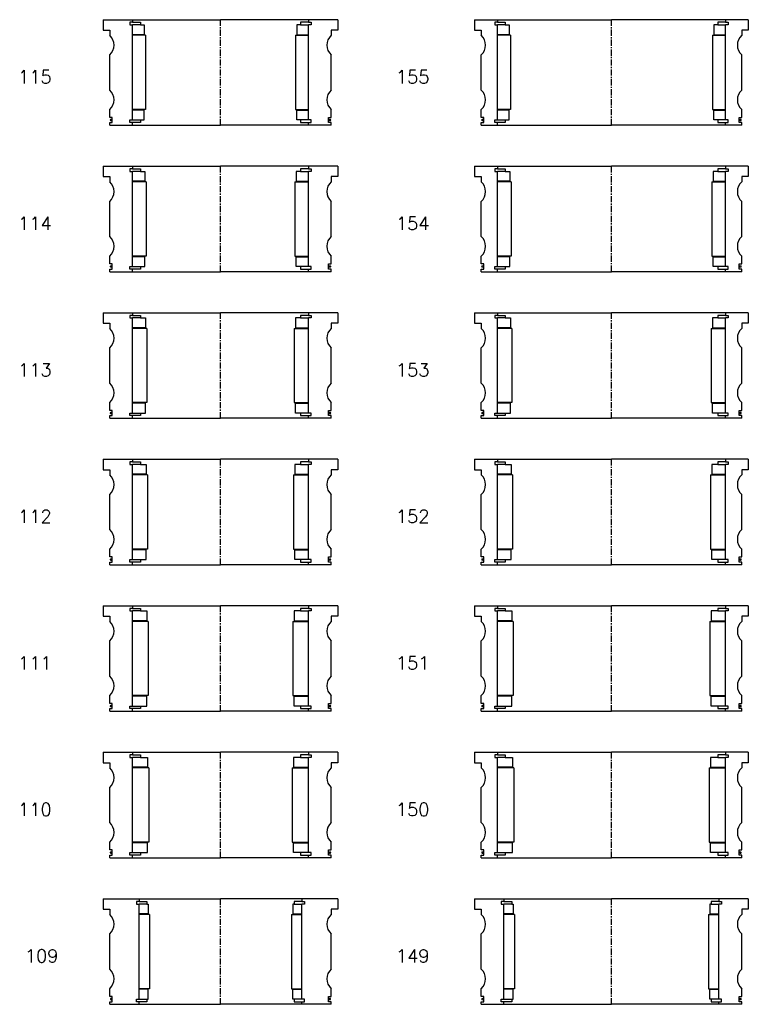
# Model space of a CAD drawing. Extents: x -2018 to 705, y -3434 to 10376.
# Tile 46 of 50: x 146 to 705, y 6920 to 7676. Entities that reach past the tile are written whole.
import ezdxf

# ---------------------------------------------------------------- set-up
doc = ezdxf.new("R2010")
doc.units = 0
doc.header["$LTSCALE"] = 0.15
doc.linetypes.add('CENTER', pattern=[50.8, 31.75, -6.35, 6.35, -6.35])
doc.layers.get('0').update_dxf_attribs({"linetype": 'CONTINUOUS'})
doc.layers.add('CENTER', color=9, linetype='CENTER')
doc.styles.add('ROMANS', font='romans')

# ---------------------------------------------------------------- blocks, each defined once
blk = doc.blocks.new('6S155210T')
for p, q in [((-105, 40.5), (-87.5, 40.5)), ((-105, 40.5), (-105, 32.5)), ((-87.5, 38.5), (-89.5, 38.5)), ((-89.5, 38.5), (-89.5, 36.5)), ((-87.5, 40.5), (0, 40.5)), ((-87.5, 40.5), (-87.5, 38.5)), ((-87.5, 38.5), (-81.5, 38.5)), ((-81.5, 38.5), (-81.5, 36.5)), ((87.5, 40.5), (0, 40.5)), ((87.5, 38.5), (81.5, 38.5)), ((81.5, 38.5), (81.5, 36.5)), ((87.5, 40.5), (87.5, 38.5)), ((105, 40.5), (87.5, 40.5)), ((87.5, 38.5), (89.5, 38.5)), ((89.5, 38.5), (89.5, 36.5)), ((105, 40.5), (105, 32.5)), ((-105, 32.5), (-100, 32.5)), ((-100, 32.5), (-100, 28.5)), ((-89.5, 36.5), (-87.5, 36.5)), ((-87.5, -36.5), (-87.5, 36.5)), ((-81.5, 36.5), (-87.5, 36.5)), ((-81.5, 36.5), (-78.5, 36.5)), ((-78.5, 36.5), (-78.5, 29)), ((81.5, 36.5), (78.5, 36.5)), ((78.5, 36.5), (78.5, 29)), ((81.5, 36.5), (87.5, 36.5)), ((89.5, 36.5), (87.5, 36.5)), ((87.5, -36.5), (87.5, 36.5)), ((100, 32.5), (100, 28.5)), ((105, 32.5), (100, 32.5)), ((-78.5, 29), (-87.5, 29)), ((-77.5, 28.5), (-87.5, 28.5)), ((-77.5, 28.5), (-77.5, -28.5)), ((77.5, 28.5), (77.5, -28.5)), ((77.5, 28.5), (87.5, 28.5)), ((78.5, 29), (87.5, 29)), ((-100, -13.5), (-100, 13.5)), ((100, -13.5), (100, 13.5)), ((-100, -34.5), (-100, -28.5)), ((-77.5, -28.5), (-87.5, -28.5)), ((-78.5, -29), (-87.5, -29)), ((-78.5, -36.5), (-78.5, -29)), ((77.5, -28.5), (87.5, -28.5)), ((78.5, -36.5), (78.5, -29)), ((78.5, -29), (87.5, -29)), ((100, -34.5), (100, -28.5)), ((-98, -34.5), (-100, -34.5)), ((-98, -38.5), (-98, -34.5)), ((-89.5, -38.5), (-89.5, -36.5)), ((-89.5, -36.5), (-87.5, -36.5)), ((-87.5, -36.5), (-81.5, -36.5)), ((-81.5, -36.5), (-81.5, -38.5)), ((-81.5, -36.5), (-78.5, -36.5)), ((81.5, -36.5), (78.5, -36.5)), ((87.5, -36.5), (81.5, -36.5)), ((81.5, -36.5), (81.5, -38.5)), ((89.5, -36.5), (87.5, -36.5)), ((89.5, -38.5), (89.5, -36.5)), ((98, -38.5), (98, -34.5)), ((98, -34.5), (100, -34.5)), ((-100, -40.5), (-100, -38.5)), ((-100, -38.5), (-98, -38.5)), ((-100, -40.5), (-87.5, -40.5)), ((-87.5, -38.5), (-89.5, -38.5)), ((-87.5, -40.5), (-87.5, -38.5)), ((-81.5, -38.5), (-87.5, -38.5)), ((-87.5, -40.5), (0, -40.5)), ((87.5, -40.5), (0, -40.5)), ((81.5, -38.5), (87.5, -38.5)), ((87.5, -40.5), (87.5, -38.5)), ((87.5, -38.5), (89.5, -38.5)), ((100, -40.5), (87.5, -40.5)), ((100, -38.5), (98, -38.5)), ((100, -40.5), (100, -38.5))]:
    blk.add_line(p, q)
at = {"const_width": 0.95}
for points in [[(-98.45, -36.52, -1), (-99.5, -36.52, -1)], [(98.45, -36.52, 1), (99.5, -36.52, 1)]]:
    blk.add_lwpolyline(points, format="xyb", close=True, dxfattribs=at)
for centre, start, end in [((-106.61, 21), 311.40962, 48.59038), ((106.61, 21), 131.40962, 228.59038), ((-106.61, -21), 311.40962, 48.59038), ((106.61, -21), 131.40962, 228.59038)]:
    blk.add_arc(centre, 10, start, end)
at = {"layer": 'CENTER'}
blk.add_line((0, -40.5), (0, 40.5), dxfattribs=at)
blk = doc.blocks.new('6S154210T')
for p, q in [((-105, 40.5), (-87.5, 40.5)), ((-105, 40.5), (-105, 32.5)), ((-87.5, 38.5), (-89.5, 38.5)), ((-89.5, 38.5), (-89.5, 36.5)), ((-87.5, 40.5), (0, 40.5)), ((-87.5, 40.5), (-87.5, 38.5)), ((-87.5, 38.5), (-81.5, 38.5)), ((-81.5, 38.5), (-81.5, 36.5)), ((87.5, 40.5), (0, 40.5)), ((87.5, 38.5), (81.5, 38.5)), ((81.5, 38.5), (81.5, 36.5)), ((87.5, 40.5), (87.5, 38.5)), ((105, 40.5), (87.5, 40.5)), ((87.5, 38.5), (89.5, 38.5)), ((89.5, 38.5), (89.5, 36.5)), ((105, 40.5), (105, 32.5)), ((-105, 32.5), (-100, 32.5)), ((-100, 32.5), (-100, 28.5)), ((-89.5, 36.5), (-87.5, 36.5)), ((-87.5, -36.5), (-87.5, 36.5)), ((-81.5, 36.5), (-87.5, 36.5)), ((-81.5, 36.5), (-78, 36.5)), ((-78, 36.5), (-78, 29)), ((81.5, 36.5), (78, 36.5)), ((78, 36.5), (78, 29)), ((81.5, 36.5), (87.5, 36.5)), ((89.5, 36.5), (87.5, 36.5)), ((87.5, -36.5), (87.5, 36.5)), ((100, 32.5), (100, 28.5)), ((105, 32.5), (100, 32.5)), ((-78, 29), (-87.5, 29)), ((-77, 28.5), (-87.5, 28.5)), ((-77, 28.5), (-77, -28.5)), ((77, 28.5), (77, -28.5)), ((77, 28.5), (87.5, 28.5)), ((78, 29), (87.5, 29)), ((-100, -13.5), (-100, 13.5)), ((100, -13.5), (100, 13.5)), ((-100, -34.5), (-100, -28.5)), ((-77, -28.5), (-87.5, -28.5)), ((-78, -29), (-87.5, -29)), ((-78, -36.5), (-78, -29)), ((77, -28.5), (87.5, -28.5)), ((78, -36.5), (78, -29)), ((78, -29), (87.5, -29)), ((100, -34.5), (100, -28.5)), ((-98, -34.5), (-100, -34.5)), ((-98, -38.5), (-98, -34.5)), ((-89.5, -38.5), (-89.5, -36.5)), ((-89.5, -36.5), (-87.5, -36.5)), ((-87.5, -36.5), (-81.5, -36.5)), ((-81.5, -36.5), (-81.5, -38.5)), ((-81.5, -36.5), (-78, -36.5)), ((81.5, -36.5), (78, -36.5)), ((87.5, -36.5), (81.5, -36.5)), ((81.5, -36.5), (81.5, -38.5)), ((89.5, -36.5), (87.5, -36.5)), ((89.5, -38.5), (89.5, -36.5)), ((98, -38.5), (98, -34.5)), ((98, -34.5), (100, -34.5)), ((-100, -40.5), (-100, -38.5)), ((-100, -38.5), (-98, -38.5)), ((-100, -40.5), (-87.5, -40.5)), ((-87.5, -38.5), (-89.5, -38.5)), ((-87.5, -40.5), (-87.5, -38.5)), ((-81.5, -38.5), (-87.5, -38.5)), ((-87.5, -40.5), (0, -40.5)), ((87.5, -40.5), (0, -40.5)), ((81.5, -38.5), (87.5, -38.5)), ((87.5, -40.5), (87.5, -38.5)), ((87.5, -38.5), (89.5, -38.5)), ((100, -40.5), (87.5, -40.5)), ((100, -38.5), (98, -38.5)), ((100, -40.5), (100, -38.5))]:
    blk.add_line(p, q)
at = {"const_width": 0.95}
for points in [[(-98.45, -36.52, -1), (-99.5, -36.52, -1)], [(98.45, -36.52, 1), (99.5, -36.52, 1)]]:
    blk.add_lwpolyline(points, format="xyb", close=True, dxfattribs=at)
for centre, start, end in [((-106.61, 21), 311.40962, 48.59038), ((106.61, 21), 131.40962, 228.59038), ((-106.61, -21), 311.40962, 48.59038), ((106.61, -21), 131.40962, 228.59038)]:
    blk.add_arc(centre, 10, start, end)
at = {"layer": 'CENTER'}
blk.add_line((0, -40.5), (0, 40.5), dxfattribs=at)
blk = doc.blocks.new('6S153210T')
for p, q in [((-105, 40.5), (-87.5, 40.5)), ((-105, 40.5), (-105, 32.5)), ((-87.5, 38.5), (-89.5, 38.5)), ((-89.5, 38.5), (-89.5, 36.5)), ((-87.5, 40.5), (0, 40.5)), ((-87.5, 40.5), (-87.5, 38.5)), ((-87.5, 38.5), (-81.5, 38.5)), ((-81.5, 38.5), (-81.5, 36.5)), ((87.5, 40.5), (0, 40.5)), ((87.5, 38.5), (81.5, 38.5)), ((81.5, 38.5), (81.5, 36.5)), ((87.5, 40.5), (87.5, 38.5)), ((105, 40.5), (87.5, 40.5)), ((87.5, 38.5), (89.5, 38.5)), ((89.5, 38.5), (89.5, 36.5)), ((105, 40.5), (105, 32.5)), ((-105, 32.5), (-100, 32.5)), ((-100, 32.5), (-100, 28.5)), ((-89.5, 36.5), (-87.5, 36.5)), ((-87.5, -36.5), (-87.5, 36.5)), ((-81.5, 36.5), (-87.5, 36.5)), ((-81.5, 36.5), (-77.5, 36.5)), ((-77.5, 36.5), (-77.5, 29)), ((81.5, 36.5), (77.5, 36.5)), ((77.5, 36.5), (77.5, 29)), ((81.5, 36.5), (87.5, 36.5)), ((89.5, 36.5), (87.5, 36.5)), ((87.5, -36.5), (87.5, 36.5)), ((100, 32.5), (100, 28.5)), ((105, 32.5), (100, 32.5)), ((-77.5, 29), (-87.5, 29)), ((-76.5, 28.5), (-87.5, 28.5)), ((-76.5, 28.5), (-76.5, -28.5)), ((76.5, 28.5), (76.5, -28.5)), ((76.5, 28.5), (87.5, 28.5)), ((77.5, 29), (87.5, 29)), ((-100, -13.5), (-100, 13.5)), ((100, -13.5), (100, 13.5)), ((-100, -34.5), (-100, -28.5)), ((-76.5, -28.5), (-87.5, -28.5)), ((-77.5, -29), (-87.5, -29)), ((-77.5, -36.5), (-77.5, -29)), ((76.5, -28.5), (87.5, -28.5)), ((77.5, -36.5), (77.5, -29)), ((77.5, -29), (87.5, -29)), ((100, -34.5), (100, -28.5)), ((-98, -34.5), (-100, -34.5)), ((-98, -38.5), (-98, -34.5)), ((-89.5, -38.5), (-89.5, -36.5)), ((-89.5, -36.5), (-87.5, -36.5)), ((-87.5, -36.5), (-81.5, -36.5)), ((-81.5, -36.5), (-81.5, -38.5)), ((-81.5, -36.5), (-77.5, -36.5)), ((81.5, -36.5), (77.5, -36.5)), ((87.5, -36.5), (81.5, -36.5)), ((81.5, -36.5), (81.5, -38.5)), ((89.5, -36.5), (87.5, -36.5)), ((89.5, -38.5), (89.5, -36.5)), ((98, -38.5), (98, -34.5)), ((98, -34.5), (100, -34.5)), ((-100, -40.5), (-100, -38.5)), ((-100, -38.5), (-98, -38.5)), ((-100, -40.5), (-87.5, -40.5)), ((-87.5, -38.5), (-89.5, -38.5)), ((-87.5, -40.5), (-87.5, -38.5)), ((-81.5, -38.5), (-87.5, -38.5)), ((-87.5, -40.5), (0, -40.5)), ((87.5, -40.5), (0, -40.5)), ((81.5, -38.5), (87.5, -38.5)), ((87.5, -40.5), (87.5, -38.5)), ((87.5, -38.5), (89.5, -38.5)), ((100, -40.5), (87.5, -40.5)), ((100, -38.5), (98, -38.5)), ((100, -40.5), (100, -38.5))]:
    blk.add_line(p, q)
at = {"const_width": 0.95}
for points in [[(-98.45, -36.52, -1), (-99.5, -36.52, -1)], [(98.45, -36.52, 1), (99.5, -36.52, 1)]]:
    blk.add_lwpolyline(points, format="xyb", close=True, dxfattribs=at)
for centre, start, end in [((-106.61, 21), 311.40962, 48.59038), ((106.61, 21), 131.40962, 228.59038), ((-106.61, -21), 311.40962, 48.59038), ((106.61, -21), 131.40962, 228.59038)]:
    blk.add_arc(centre, 10, start, end)
at = {"layer": 'CENTER'}
blk.add_line((0, -40.5), (0, 40.5), dxfattribs=at)
blk = doc.blocks.new('6S152210T')
for p, q in [((-105, 40.5), (-87.5, 40.5)), ((-105, 40.5), (-105, 32.5)), ((-87.5, 38.5), (-89.5, 38.5)), ((-89.5, 38.5), (-89.5, 36.5)), ((-87.5, 40.5), (0, 40.5)), ((-87.5, 40.5), (-87.5, 38.5)), ((-87.5, 38.5), (-81.5, 38.5)), ((-81.5, 38.5), (-81.5, 36.5)), ((87.5, 40.5), (0, 40.5)), ((87.5, 38.5), (81.5, 38.5)), ((81.5, 38.5), (81.5, 36.5)), ((87.5, 40.5), (87.5, 38.5)), ((105, 40.5), (87.5, 40.5)), ((87.5, 38.5), (89.5, 38.5)), ((89.5, 38.5), (89.5, 36.5)), ((105, 40.5), (105, 32.5)), ((-105, 32.5), (-100, 32.5)), ((-100, 32.5), (-100, 28.5)), ((-89.5, 36.5), (-87.5, 36.5)), ((-87.5, -36.5), (-87.5, 36.5)), ((-81.5, 36.5), (-87.5, 36.5)), ((-81.5, 36.5), (-77, 36.5)), ((-77, 36.5), (-77, 29)), ((81.5, 36.5), (77, 36.5)), ((77, 36.5), (77, 29)), ((81.5, 36.5), (87.5, 36.5)), ((89.5, 36.5), (87.5, 36.5)), ((87.5, -36.5), (87.5, 36.5)), ((100, 32.5), (100, 28.5)), ((105, 32.5), (100, 32.5)), ((-77, 29), (-87.5, 29)), ((-76, 28.5), (-87.5, 28.5)), ((-76, 28.5), (-76, -28.5)), ((76, 28.5), (76, -28.5)), ((76, 28.5), (87.5, 28.5)), ((77, 29), (87.5, 29)), ((-100, -13.5), (-100, 13.5)), ((100, -13.5), (100, 13.5)), ((-100, -34.5), (-100, -28.5)), ((-76, -28.5), (-87.5, -28.5)), ((-77, -29), (-87.5, -29)), ((-77, -36.5), (-77, -29)), ((76, -28.5), (87.5, -28.5)), ((77, -36.5), (77, -29)), ((77, -29), (87.5, -29)), ((100, -34.5), (100, -28.5)), ((-98, -34.5), (-100, -34.5)), ((-98, -38.5), (-98, -34.5)), ((-89.5, -38.5), (-89.5, -36.5)), ((-89.5, -36.5), (-87.5, -36.5)), ((-87.5, -36.5), (-81.5, -36.5)), ((-81.5, -36.5), (-81.5, -38.5)), ((-81.5, -36.5), (-77, -36.5)), ((81.5, -36.5), (77, -36.5)), ((87.5, -36.5), (81.5, -36.5)), ((81.5, -36.5), (81.5, -38.5)), ((89.5, -36.5), (87.5, -36.5)), ((89.5, -38.5), (89.5, -36.5)), ((98, -38.5), (98, -34.5)), ((98, -34.5), (100, -34.5)), ((-100, -40.5), (-100, -38.5)), ((-100, -38.5), (-98, -38.5)), ((-100, -40.5), (-87.5, -40.5)), ((-87.5, -38.5), (-89.5, -38.5)), ((-87.5, -40.5), (-87.5, -38.5)), ((-81.5, -38.5), (-87.5, -38.5)), ((-87.5, -40.5), (0, -40.5)), ((87.5, -40.5), (0, -40.5)), ((81.5, -38.5), (87.5, -38.5)), ((87.5, -40.5), (87.5, -38.5)), ((87.5, -38.5), (89.5, -38.5)), ((100, -40.5), (87.5, -40.5)), ((100, -38.5), (98, -38.5)), ((100, -40.5), (100, -38.5))]:
    blk.add_line(p, q)
at = {"const_width": 0.95}
for points in [[(-98.45, -36.52, -1), (-99.5, -36.52, -1)], [(98.45, -36.52, 1), (99.5, -36.52, 1)]]:
    blk.add_lwpolyline(points, format="xyb", close=True, dxfattribs=at)
for centre, start, end in [((-106.61, 21), 311.40962, 48.59038), ((106.61, 21), 131.40962, 228.59038), ((-106.61, -21), 311.40962, 48.59038), ((106.61, -21), 131.40962, 228.59038)]:
    blk.add_arc(centre, 10, start, end)
at = {"layer": 'CENTER'}
blk.add_line((0, -40.5), (0, 40.5), dxfattribs=at)
blk = doc.blocks.new('6S151210T')
for p, q in [((-105, 40.5), (-87.5, 40.5)), ((-105, 40.5), (-105, 32.5)), ((-87.5, 38.5), (-89.5, 38.5)), ((-89.5, 38.5), (-89.5, 36.5)), ((-87.5, 40.5), (0, 40.5)), ((-87.5, 40.5), (-87.5, 38.5)), ((-87.5, 38.5), (-81.5, 38.5)), ((-81.5, 38.5), (-81.5, 36.5)), ((87.5, 40.5), (0, 40.5)), ((87.5, 38.5), (81.5, 38.5)), ((81.5, 38.5), (81.5, 36.5)), ((87.5, 40.5), (87.5, 38.5)), ((105, 40.5), (87.5, 40.5)), ((87.5, 38.5), (89.5, 38.5)), ((89.5, 38.5), (89.5, 36.5)), ((105, 40.5), (105, 32.5)), ((-105, 32.5), (-100, 32.5)), ((-100, 32.5), (-100, 28.5)), ((-89.5, 36.5), (-87.5, 36.5)), ((-87.5, -36.5), (-87.5, 36.5)), ((-81.5, 36.5), (-87.5, 36.5)), ((-81.5, 36.5), (-76.5, 36.5)), ((-76.5, 36.5), (-76.5, 29)), ((81.5, 36.5), (76.5, 36.5)), ((76.5, 36.5), (76.5, 29)), ((81.5, 36.5), (87.5, 36.5)), ((89.5, 36.5), (87.5, 36.5)), ((87.5, -36.5), (87.5, 36.5)), ((100, 32.5), (100, 28.5)), ((105, 32.5), (100, 32.5)), ((-76.5, 29), (-87.5, 29)), ((-75.5, 28.5), (-87.5, 28.5)), ((-75.5, 28.5), (-75.5, -28.5)), ((75.5, 28.5), (75.5, -28.5)), ((75.5, 28.5), (87.5, 28.5)), ((76.5, 29), (87.5, 29)), ((-100, -13.5), (-100, 13.5)), ((100, -13.5), (100, 13.5)), ((-100, -34.5), (-100, -28.5)), ((-75.5, -28.5), (-87.5, -28.5)), ((-76.5, -29), (-87.5, -29)), ((-76.5, -36.5), (-76.5, -29)), ((75.5, -28.5), (87.5, -28.5)), ((76.5, -36.5), (76.5, -29)), ((76.5, -29), (87.5, -29)), ((100, -34.5), (100, -28.5)), ((-98, -34.5), (-100, -34.5)), ((-98, -38.5), (-98, -34.5)), ((-89.5, -38.5), (-89.5, -36.5)), ((-89.5, -36.5), (-87.5, -36.5)), ((-87.5, -36.5), (-81.5, -36.5)), ((-81.5, -36.5), (-81.5, -38.5)), ((-81.5, -36.5), (-76.5, -36.5)), ((81.5, -36.5), (76.5, -36.5)), ((87.5, -36.5), (81.5, -36.5)), ((81.5, -36.5), (81.5, -38.5)), ((89.5, -36.5), (87.5, -36.5)), ((89.5, -38.5), (89.5, -36.5)), ((98, -38.5), (98, -34.5)), ((98, -34.5), (100, -34.5)), ((-100, -40.5), (-100, -38.5)), ((-100, -38.5), (-98, -38.5)), ((-100, -40.5), (-87.5, -40.5)), ((-87.5, -38.5), (-89.5, -38.5)), ((-87.5, -40.5), (-87.5, -38.5)), ((-81.5, -38.5), (-87.5, -38.5)), ((-87.5, -40.5), (0, -40.5)), ((87.5, -40.5), (0, -40.5)), ((81.5, -38.5), (87.5, -38.5)), ((87.5, -40.5), (87.5, -38.5)), ((87.5, -38.5), (89.5, -38.5)), ((100, -40.5), (87.5, -40.5)), ((100, -38.5), (98, -38.5)), ((100, -40.5), (100, -38.5))]:
    blk.add_line(p, q)
at = {"const_width": 0.95}
for points in [[(-98.45, -36.52, -1), (-99.5, -36.52, -1)], [(98.45, -36.52, 1), (99.5, -36.52, 1)]]:
    blk.add_lwpolyline(points, format="xyb", close=True, dxfattribs=at)
for centre, start, end in [((-106.61, 21), 311.40962, 48.59038), ((106.61, 21), 131.40962, 228.59038), ((-106.61, -21), 311.40962, 48.59038), ((106.61, -21), 131.40962, 228.59038)]:
    blk.add_arc(centre, 10, start, end)
at = {"layer": 'CENTER'}
blk.add_line((0, -40.5), (0, 40.5), dxfattribs=at)
blk = doc.blocks.new('6S150210T')
for p, q in [((-105, 40.5), (-87.5, 40.5)), ((-105, 40.5), (-105, 32.5)), ((-87.5, 38.5), (-89.5, 38.5)), ((-89.5, 38.5), (-89.5, 36.5)), ((-87.5, 40.5), (0, 40.5)), ((-87.5, 40.5), (-87.5, 38.5)), ((-87.5, 38.5), (-81.5, 38.5)), ((-81.5, 38.5), (-81.5, 36.5)), ((87.5, 40.5), (0, 40.5)), ((87.5, 38.5), (81.5, 38.5)), ((81.5, 38.5), (81.5, 36.5)), ((87.5, 40.5), (87.5, 38.5)), ((105, 40.5), (87.5, 40.5)), ((87.5, 38.5), (89.5, 38.5)), ((89.5, 38.5), (89.5, 36.5)), ((105, 40.5), (105, 32.5)), ((-105, 32.5), (-100, 32.5)), ((-100, 32.5), (-100, 28.5)), ((-89.5, 36.5), (-87.5, 36.5)), ((-87.5, -36.5), (-87.5, 36.5)), ((-81.5, 36.5), (-87.5, 36.5)), ((-81.5, 36.5), (-76, 36.5)), ((-76, 36.5), (-76, 29)), ((81.5, 36.5), (76, 36.5)), ((76, 36.5), (76, 29)), ((81.5, 36.5), (87.5, 36.5)), ((89.5, 36.5), (87.5, 36.5)), ((87.5, -36.5), (87.5, 36.5)), ((100, 32.5), (100, 28.5)), ((105, 32.5), (100, 32.5)), ((-76, 29), (-87.5, 29)), ((-75, 28.5), (-87.5, 28.5)), ((-75, 28.5), (-75, -28.5)), ((75, 28.5), (75, -28.5)), ((75, 28.5), (87.5, 28.5)), ((76, 29), (87.5, 29)), ((-100, -13.5), (-100, 13.5)), ((100, -13.5), (100, 13.5)), ((-100, -34.5), (-100, -28.5)), ((-75, -28.5), (-87.5, -28.5)), ((-76, -29), (-87.5, -29)), ((-76, -36.5), (-76, -29)), ((75, -28.5), (87.5, -28.5)), ((76, -36.5), (76, -29)), ((76, -29), (87.5, -29)), ((100, -34.5), (100, -28.5)), ((-98, -34.5), (-100, -34.5)), ((-98, -38.5), (-98, -34.5)), ((-89.5, -38.5), (-89.5, -36.5)), ((-89.5, -36.5), (-87.5, -36.5)), ((-87.5, -36.5), (-81.5, -36.5)), ((-81.5, -36.5), (-81.5, -38.5)), ((-81.5, -36.5), (-76, -36.5)), ((81.5, -36.5), (76, -36.5)), ((87.5, -36.5), (81.5, -36.5)), ((81.5, -36.5), (81.5, -38.5)), ((89.5, -36.5), (87.5, -36.5)), ((89.5, -38.5), (89.5, -36.5)), ((98, -38.5), (98, -34.5)), ((98, -34.5), (100, -34.5)), ((-100, -40.5), (-100, -38.5)), ((-100, -38.5), (-98, -38.5)), ((-100, -40.5), (-87.5, -40.5)), ((-87.5, -38.5), (-89.5, -38.5)), ((-87.5, -40.5), (-87.5, -38.5)), ((-81.5, -38.5), (-87.5, -38.5)), ((-87.5, -40.5), (0, -40.5)), ((87.5, -40.5), (0, -40.5)), ((81.5, -38.5), (87.5, -38.5)), ((87.5, -40.5), (87.5, -38.5)), ((87.5, -38.5), (89.5, -38.5)), ((100, -40.5), (87.5, -40.5)), ((100, -38.5), (98, -38.5)), ((100, -40.5), (100, -38.5))]:
    blk.add_line(p, q)
at = {"const_width": 0.95}
for points in [[(-98.45, -36.52, -1), (-99.5, -36.52, -1)], [(98.45, -36.52, 1), (99.5, -36.52, 1)]]:
    blk.add_lwpolyline(points, format="xyb", close=True, dxfattribs=at)
for centre, start, end in [((-106.61, 21), 311.40962, 48.59038), ((106.61, 21), 131.40962, 228.59038), ((-106.61, -21), 311.40962, 48.59038), ((106.61, -21), 131.40962, 228.59038)]:
    blk.add_arc(centre, 10, start, end)
at = {"layer": 'CENTER'}
blk.add_line((0, -40.5), (0, 40.5), dxfattribs=at)
blk = doc.blocks.new('6S149210T')
for p, q in [((-105, 40.5), (-82.5, 40.5)), ((-105, 40.5), (-105, 32.5)), ((-82.5, 38.5), (-84.5, 38.5)), ((-84.5, 38.5), (-84.5, 36.5)), ((-82.5, 40.5), (0, 40.5)), ((-82.5, 40.5), (-82.5, 38.5)), ((-82.5, 38.5), (-76.5, 38.5)), ((-76.5, 38.5), (-76.5, 36.5)), ((82.5, 40.5), (0, 40.5)), ((82.5, 38.5), (76.5, 38.5)), ((76.5, 38.5), (76.5, 36.5)), ((82.5, 40.5), (82.5, 38.5)), ((105, 40.5), (82.5, 40.5)), ((82.5, 38.5), (84.5, 38.5)), ((84.5, 38.5), (84.5, 36.5)), ((105, 40.5), (105, 32.5)), ((-105, 32.5), (-100, 32.5)), ((-100, 32.5), (-100, 28.5)), ((-84.5, 36.5), (-82.5, 36.5)), ((-82.5, -36.5), (-82.5, 36.5)), ((-76.5, 36.5), (-82.5, 36.5)), ((-76.5, 36.5), (-75.5, 36.5)), ((-75.5, 36.5), (-75.5, 29)), ((76.5, 36.5), (75.5, 36.5)), ((75.5, 36.5), (75.5, 29)), ((76.5, 36.5), (82.5, 36.5)), ((84.5, 36.5), (82.5, 36.5)), ((82.5, -36.5), (82.5, 36.5)), ((100, 32.5), (100, 28.5)), ((105, 32.5), (100, 32.5)), ((-75.5, 29), (-82.5, 29)), ((-74.5, 28.5), (-82.5, 28.5)), ((-74.5, 28.5), (-74.5, -28.5)), ((74.5, 28.5), (74.5, -28.5)), ((74.5, 28.5), (82.5, 28.5)), ((75.5, 29), (82.5, 29)), ((-100, -13.5), (-100, 13.5)), ((100, -13.5), (100, 13.5)), ((-100, -34.5), (-100, -28.5)), ((-74.5, -28.5), (-82.5, -28.5)), ((-75.5, -29), (-82.5, -29)), ((-75.5, -36.5), (-75.5, -29)), ((74.5, -28.5), (82.5, -28.5)), ((75.5, -36.5), (75.5, -29)), ((75.5, -29), (82.5, -29)), ((100, -34.5), (100, -28.5)), ((-98, -34.5), (-100, -34.5)), ((-98, -38.5), (-98, -34.5)), ((-84.5, -38.5), (-84.5, -36.5)), ((-84.5, -36.5), (-82.5, -36.5)), ((-82.5, -36.5), (-76.5, -36.5)), ((-76.5, -36.5), (-76.5, -38.5)), ((-76.5, -36.5), (-75.5, -36.5)), ((76.5, -36.5), (75.5, -36.5)), ((82.5, -36.5), (76.5, -36.5)), ((76.5, -36.5), (76.5, -38.5)), ((84.5, -36.5), (82.5, -36.5)), ((84.5, -38.5), (84.5, -36.5)), ((98, -38.5), (98, -34.5)), ((98, -34.5), (100, -34.5)), ((-100, -40.5), (-100, -38.5)), ((-100, -38.5), (-98, -38.5)), ((-100, -40.5), (-82.5, -40.5)), ((-82.5, -38.5), (-84.5, -38.5)), ((-82.5, -40.5), (-82.5, -38.5)), ((-76.5, -38.5), (-82.5, -38.5)), ((-82.5, -40.5), (0, -40.5)), ((82.5, -40.5), (0, -40.5)), ((76.5, -38.5), (82.5, -38.5)), ((82.5, -40.5), (82.5, -38.5)), ((82.5, -38.5), (84.5, -38.5)), ((100, -40.5), (82.5, -40.5)), ((100, -38.5), (98, -38.5)), ((100, -40.5), (100, -38.5))]:
    blk.add_line(p, q)
at = {"const_width": 0.95}
for points in [[(-98.45, -36.52, -1), (-99.5, -36.52, -1)], [(98.45, -36.52, 1), (99.5, -36.52, 1)]]:
    blk.add_lwpolyline(points, format="xyb", close=True, dxfattribs=at)
for centre, start, end in [((-106.61, 21), 311.40962, 48.59038), ((106.61, 21), 131.40962, 228.59038), ((-106.61, -21), 311.40962, 48.59038), ((106.61, -21), 131.40962, 228.59038)]:
    blk.add_arc(centre, 10, start, end)
at = {"layer": 'CENTER'}
blk.add_line((0, -40.5), (0, 40.5), dxfattribs=at)
blk = doc.blocks.new('6S115180T')
for p, q in [((-90, 40.5), (-67.5, 40.5)), ((-90, 40.5), (-90, 32.5)), ((-67.5, 38.5), (-69.5, 38.5)), ((-69.5, 38.5), (-69.5, 36.5)), ((-67.5, 40.5), (0, 40.5)), ((-67.5, 40.5), (-67.5, 38.5)), ((-67.5, 38.5), (-61.5, 38.5)), ((-61.5, 38.5), (-61.5, 36.5)), ((67.5, 40.5), (0, 40.5)), ((67.5, 38.5), (61.5, 38.5)), ((61.5, 38.5), (61.5, 36.5)), ((67.5, 40.5), (67.5, 38.5)), ((90, 40.5), (67.5, 40.5)), ((67.5, 38.5), (69.5, 38.5)), ((69.5, 38.5), (69.5, 36.5)), ((90, 40.5), (90, 32.5)), ((-90, 32.5), (-85, 32.5)), ((-85, 32.5), (-85, 28.5)), ((-69.5, 36.5), (-67.5, 36.5)), ((-67.5, -36.5), (-67.5, 36.5)), ((-61.5, 36.5), (-67.5, 36.5)), ((-61.5, 36.5), (-58.5, 36.5)), ((-58.5, 36.5), (-58.5, 29)), ((61.5, 36.5), (58.5, 36.5)), ((58.5, 36.5), (58.5, 29)), ((61.5, 36.5), (67.5, 36.5)), ((69.5, 36.5), (67.5, 36.5)), ((67.5, -36.5), (67.5, 36.5)), ((85, 32.5), (85, 28.5)), ((90, 32.5), (85, 32.5)), ((-58.5, 29), (-67.5, 29)), ((-57.5, 28.5), (-67.5, 28.5)), ((-57.5, 28.5), (-57.5, -28.5)), ((57.5, 28.5), (57.5, -28.5)), ((57.5, 28.5), (67.5, 28.5)), ((58.5, 29), (67.5, 29)), ((-85, -13.5), (-85, 13.5)), ((85, -13.5), (85, 13.5)), ((-85, -34.5), (-85, -28.5)), ((-57.5, -28.5), (-67.5, -28.5)), ((-58.5, -29), (-67.5, -29)), ((-58.5, -36.5), (-58.5, -29)), ((57.5, -28.5), (67.5, -28.5)), ((58.5, -36.5), (58.5, -29)), ((58.5, -29), (67.5, -29)), ((85, -34.5), (85, -28.5)), ((-83, -34.5), (-85, -34.5)), ((-83, -38.5), (-83, -34.5)), ((-69.5, -38.5), (-69.5, -36.5)), ((-69.5, -36.5), (-67.5, -36.5)), ((-67.5, -36.5), (-61.5, -36.5)), ((-61.5, -36.5), (-61.5, -38.5)), ((-61.5, -36.5), (-58.5, -36.5)), ((61.5, -36.5), (58.5, -36.5)), ((67.5, -36.5), (61.5, -36.5)), ((61.5, -36.5), (61.5, -38.5)), ((69.5, -36.5), (67.5, -36.5)), ((69.5, -38.5), (69.5, -36.5)), ((83, -38.5), (83, -34.5)), ((83, -34.5), (85, -34.5)), ((-85, -40.5), (-85, -38.5)), ((-85, -38.5), (-83, -38.5)), ((-85, -40.5), (-67.5, -40.5)), ((-67.5, -38.5), (-69.5, -38.5)), ((-67.5, -40.5), (-67.5, -38.5)), ((-61.5, -38.5), (-67.5, -38.5)), ((-67.5, -40.5), (0, -40.5)), ((67.5, -40.5), (0, -40.5)), ((61.5, -38.5), (67.5, -38.5)), ((67.5, -40.5), (67.5, -38.5)), ((67.5, -38.5), (69.5, -38.5)), ((85, -40.5), (67.5, -40.5)), ((85, -38.5), (83, -38.5)), ((85, -40.5), (85, -38.5))]:
    blk.add_line(p, q)
at = {"const_width": 0.95}
for points in [[(-83.45, -36.52, -1), (-84.5, -36.52, -1)], [(83.45, -36.52, 1), (84.5, -36.52, 1)]]:
    blk.add_lwpolyline(points, format="xyb", close=True, dxfattribs=at)
for centre, start, end in [((-91.61, 21), 311.40962, 48.59038), ((91.61, 21), 131.40962, 228.59038), ((-91.61, -21), 311.40962, 48.59038), ((91.61, -21), 131.40962, 228.59038)]:
    blk.add_arc(centre, 10, start, end)
at = {"layer": 'CENTER'}
blk.add_line((0, -40.5), (0, 40.5), dxfattribs=at)
blk = doc.blocks.new('6S114180T')
for p, q in [((-90, 40.5), (-67.5, 40.5)), ((-90, 40.5), (-90, 32.5)), ((-67.5, 38.5), (-69.5, 38.5)), ((-69.5, 38.5), (-69.5, 36.5)), ((-67.5, 40.5), (0, 40.5)), ((-67.5, 40.5), (-67.5, 38.5)), ((-67.5, 38.5), (-61.5, 38.5)), ((-61.5, 38.5), (-61.5, 36.5)), ((67.5, 40.5), (0, 40.5)), ((67.5, 38.5), (61.5, 38.5)), ((61.5, 38.5), (61.5, 36.5)), ((67.5, 40.5), (67.5, 38.5)), ((90, 40.5), (67.5, 40.5)), ((67.5, 38.5), (69.5, 38.5)), ((69.5, 38.5), (69.5, 36.5)), ((90, 40.5), (90, 32.5)), ((-90, 32.5), (-85, 32.5)), ((-85, 32.5), (-85, 28.5)), ((-69.5, 36.5), (-67.5, 36.5)), ((-67.5, -36.5), (-67.5, 36.5)), ((-61.5, 36.5), (-67.5, 36.5)), ((-61.5, 36.5), (-58, 36.5)), ((-58, 36.5), (-58, 29)), ((61.5, 36.5), (58, 36.5)), ((58, 36.5), (58, 29)), ((61.5, 36.5), (67.5, 36.5)), ((69.5, 36.5), (67.5, 36.5)), ((67.5, -36.5), (67.5, 36.5)), ((85, 32.5), (85, 28.5)), ((90, 32.5), (85, 32.5)), ((-58, 29), (-67.5, 29)), ((-57, 28.5), (-67.5, 28.5)), ((-57, 28.5), (-57, -28.5)), ((57, 28.5), (57, -28.5)), ((57, 28.5), (67.5, 28.5)), ((58, 29), (67.5, 29)), ((-85, -13.5), (-85, 13.5)), ((85, -13.5), (85, 13.5)), ((-85, -34.5), (-85, -28.5)), ((-57, -28.5), (-67.5, -28.5)), ((-58, -29), (-67.5, -29)), ((-58, -36.5), (-58, -29)), ((57, -28.5), (67.5, -28.5)), ((58, -36.5), (58, -29)), ((58, -29), (67.5, -29)), ((85, -34.5), (85, -28.5)), ((-83, -34.5), (-85, -34.5)), ((-83, -38.5), (-83, -34.5)), ((-69.5, -38.5), (-69.5, -36.5)), ((-69.5, -36.5), (-67.5, -36.5)), ((-67.5, -36.5), (-61.5, -36.5)), ((-61.5, -36.5), (-61.5, -38.5)), ((-61.5, -36.5), (-58, -36.5)), ((61.5, -36.5), (58, -36.5)), ((67.5, -36.5), (61.5, -36.5)), ((61.5, -36.5), (61.5, -38.5)), ((69.5, -36.5), (67.5, -36.5)), ((69.5, -38.5), (69.5, -36.5)), ((83, -38.5), (83, -34.5)), ((83, -34.5), (85, -34.5)), ((-85, -40.5), (-85, -38.5)), ((-85, -38.5), (-83, -38.5)), ((-85, -40.5), (-67.5, -40.5)), ((-67.5, -38.5), (-69.5, -38.5)), ((-67.5, -40.5), (-67.5, -38.5)), ((-61.5, -38.5), (-67.5, -38.5)), ((-67.5, -40.5), (0, -40.5)), ((67.5, -40.5), (0, -40.5)), ((61.5, -38.5), (67.5, -38.5)), ((67.5, -40.5), (67.5, -38.5)), ((67.5, -38.5), (69.5, -38.5)), ((85, -40.5), (67.5, -40.5)), ((85, -38.5), (83, -38.5)), ((85, -40.5), (85, -38.5))]:
    blk.add_line(p, q)
at = {"const_width": 0.95}
for points in [[(-83.45, -36.52, -1), (-84.5, -36.52, -1)], [(83.45, -36.52, 1), (84.5, -36.52, 1)]]:
    blk.add_lwpolyline(points, format="xyb", close=True, dxfattribs=at)
for centre, start, end in [((-91.61, 21), 311.40962, 48.59038), ((91.61, 21), 131.40962, 228.59038), ((-91.61, -21), 311.40962, 48.59038), ((91.61, -21), 131.40962, 228.59038)]:
    blk.add_arc(centre, 10, start, end)
at = {"layer": 'CENTER'}
blk.add_line((0, -40.5), (0, 40.5), dxfattribs=at)
blk = doc.blocks.new('6S113180T')
for p, q in [((-90, 40.5), (-67.5, 40.5)), ((-90, 40.5), (-90, 32.5)), ((-67.5, 38.5), (-69.5, 38.5)), ((-69.5, 38.5), (-69.5, 36.5)), ((-67.5, 40.5), (0, 40.5)), ((-67.5, 40.5), (-67.5, 38.5)), ((-67.5, 38.5), (-61.5, 38.5)), ((-61.5, 38.5), (-61.5, 36.5)), ((67.5, 40.5), (0, 40.5)), ((67.5, 38.5), (61.5, 38.5)), ((61.5, 38.5), (61.5, 36.5)), ((67.5, 40.5), (67.5, 38.5)), ((90, 40.5), (67.5, 40.5)), ((67.5, 38.5), (69.5, 38.5)), ((69.5, 38.5), (69.5, 36.5)), ((90, 40.5), (90, 32.5)), ((-90, 32.5), (-85, 32.5)), ((-85, 32.5), (-85, 28.5)), ((-69.5, 36.5), (-67.5, 36.5)), ((-67.5, -36.5), (-67.5, 36.5)), ((-61.5, 36.5), (-67.5, 36.5)), ((-61.5, 36.5), (-57.5, 36.5)), ((-57.5, 36.5), (-57.5, 29)), ((61.5, 36.5), (57.5, 36.5)), ((57.5, 36.5), (57.5, 29)), ((61.5, 36.5), (67.5, 36.5)), ((69.5, 36.5), (67.5, 36.5)), ((67.5, -36.5), (67.5, 36.5)), ((85, 32.5), (85, 28.5)), ((90, 32.5), (85, 32.5)), ((-57.5, 29), (-67.5, 29)), ((-56.5, 28.5), (-67.5, 28.5)), ((-56.5, 28.5), (-56.5, -28.5)), ((56.5, 28.5), (56.5, -28.5)), ((56.5, 28.5), (67.5, 28.5)), ((57.5, 29), (67.5, 29)), ((-85, -13.5), (-85, 13.5)), ((85, -13.5), (85, 13.5)), ((-85, -34.5), (-85, -28.5)), ((-56.5, -28.5), (-67.5, -28.5)), ((-57.5, -29), (-67.5, -29)), ((-57.5, -36.5), (-57.5, -29)), ((56.5, -28.5), (67.5, -28.5)), ((57.5, -36.5), (57.5, -29)), ((57.5, -29), (67.5, -29)), ((85, -34.5), (85, -28.5)), ((-83, -34.5), (-85, -34.5)), ((-83, -38.5), (-83, -34.5)), ((-69.5, -38.5), (-69.5, -36.5)), ((-69.5, -36.5), (-67.5, -36.5)), ((-67.5, -36.5), (-61.5, -36.5)), ((-61.5, -36.5), (-61.5, -38.5)), ((-61.5, -36.5), (-57.5, -36.5)), ((61.5, -36.5), (57.5, -36.5)), ((67.5, -36.5), (61.5, -36.5)), ((61.5, -36.5), (61.5, -38.5)), ((69.5, -36.5), (67.5, -36.5)), ((69.5, -38.5), (69.5, -36.5)), ((83, -38.5), (83, -34.5)), ((83, -34.5), (85, -34.5)), ((-85, -40.5), (-85, -38.5)), ((-85, -38.5), (-83, -38.5)), ((-85, -40.5), (-67.5, -40.5)), ((-67.5, -38.5), (-69.5, -38.5)), ((-67.5, -40.5), (-67.5, -38.5)), ((-61.5, -38.5), (-67.5, -38.5)), ((-67.5, -40.5), (0, -40.5)), ((67.5, -40.5), (0, -40.5)), ((61.5, -38.5), (67.5, -38.5)), ((67.5, -40.5), (67.5, -38.5)), ((67.5, -38.5), (69.5, -38.5)), ((85, -40.5), (67.5, -40.5)), ((85, -38.5), (83, -38.5)), ((85, -40.5), (85, -38.5))]:
    blk.add_line(p, q)
at = {"const_width": 0.95}
for points in [[(-83.45, -36.52, -1), (-84.5, -36.52, -1)], [(83.45, -36.52, 1), (84.5, -36.52, 1)]]:
    blk.add_lwpolyline(points, format="xyb", close=True, dxfattribs=at)
for centre, start, end in [((-91.61, 21), 311.40962, 48.59038), ((91.61, 21), 131.40962, 228.59038), ((-91.61, -21), 311.40962, 48.59038), ((91.61, -21), 131.40962, 228.59038)]:
    blk.add_arc(centre, 10, start, end)
at = {"layer": 'CENTER'}
blk.add_line((0, -40.5), (0, 40.5), dxfattribs=at)
blk = doc.blocks.new('6S112180T')
for p, q in [((-90, 40.5), (-67.5, 40.5)), ((-90, 40.5), (-90, 32.5)), ((-67.5, 38.5), (-69.5, 38.5)), ((-69.5, 38.5), (-69.5, 36.5)), ((-67.5, 40.5), (0, 40.5)), ((-67.5, 40.5), (-67.5, 38.5)), ((-67.5, 38.5), (-61.5, 38.5)), ((-61.5, 38.5), (-61.5, 36.5)), ((67.5, 40.5), (0, 40.5)), ((67.5, 38.5), (61.5, 38.5)), ((61.5, 38.5), (61.5, 36.5)), ((67.5, 40.5), (67.5, 38.5)), ((90, 40.5), (67.5, 40.5)), ((67.5, 38.5), (69.5, 38.5)), ((69.5, 38.5), (69.5, 36.5)), ((90, 40.5), (90, 32.5)), ((-90, 32.5), (-85, 32.5)), ((-85, 32.5), (-85, 28.5)), ((-69.5, 36.5), (-67.5, 36.5)), ((-67.5, -36.5), (-67.5, 36.5)), ((-61.5, 36.5), (-67.5, 36.5)), ((-61.5, 36.5), (-57, 36.5)), ((-57, 36.5), (-57, 29)), ((61.5, 36.5), (57, 36.5)), ((57, 36.5), (57, 29)), ((61.5, 36.5), (67.5, 36.5)), ((69.5, 36.5), (67.5, 36.5)), ((67.5, -36.5), (67.5, 36.5)), ((85, 32.5), (85, 28.5)), ((90, 32.5), (85, 32.5)), ((-57, 29), (-67.5, 29)), ((-56, 28.5), (-67.5, 28.5)), ((-56, 28.5), (-56, -28.5)), ((56, 28.5), (56, -28.5)), ((56, 28.5), (67.5, 28.5)), ((57, 29), (67.5, 29)), ((-85, -13.5), (-85, 13.5)), ((85, -13.5), (85, 13.5)), ((-85, -34.5), (-85, -28.5)), ((-56, -28.5), (-67.5, -28.5)), ((-57, -29), (-67.5, -29)), ((-57, -36.5), (-57, -29)), ((56, -28.5), (67.5, -28.5)), ((57, -36.5), (57, -29)), ((57, -29), (67.5, -29)), ((85, -34.5), (85, -28.5)), ((-83, -34.5), (-85, -34.5)), ((-83, -38.5), (-83, -34.5)), ((-69.5, -38.5), (-69.5, -36.5)), ((-69.5, -36.5), (-67.5, -36.5)), ((-67.5, -36.5), (-61.5, -36.5)), ((-61.5, -36.5), (-61.5, -38.5)), ((-61.5, -36.5), (-57, -36.5)), ((61.5, -36.5), (57, -36.5)), ((67.5, -36.5), (61.5, -36.5)), ((61.5, -36.5), (61.5, -38.5)), ((69.5, -36.5), (67.5, -36.5)), ((69.5, -38.5), (69.5, -36.5)), ((83, -38.5), (83, -34.5)), ((83, -34.5), (85, -34.5)), ((-85, -40.5), (-85, -38.5)), ((-85, -38.5), (-83, -38.5)), ((-85, -40.5), (-67.5, -40.5)), ((-67.5, -38.5), (-69.5, -38.5)), ((-67.5, -40.5), (-67.5, -38.5)), ((-61.5, -38.5), (-67.5, -38.5)), ((-67.5, -40.5), (0, -40.5)), ((67.5, -40.5), (0, -40.5)), ((61.5, -38.5), (67.5, -38.5)), ((67.5, -40.5), (67.5, -38.5)), ((67.5, -38.5), (69.5, -38.5)), ((85, -40.5), (67.5, -40.5)), ((85, -38.5), (83, -38.5)), ((85, -40.5), (85, -38.5))]:
    blk.add_line(p, q)
at = {"const_width": 0.95}
for points in [[(-83.45, -36.52, -1), (-84.5, -36.52, -1)], [(83.45, -36.52, 1), (84.5, -36.52, 1)]]:
    blk.add_lwpolyline(points, format="xyb", close=True, dxfattribs=at)
for centre, start, end in [((-91.61, 21), 311.40962, 48.59038), ((91.61, 21), 131.40962, 228.59038), ((-91.61, -21), 311.40962, 48.59038), ((91.61, -21), 131.40962, 228.59038)]:
    blk.add_arc(centre, 10, start, end)
at = {"layer": 'CENTER'}
blk.add_line((0, -40.5), (0, 40.5), dxfattribs=at)
blk = doc.blocks.new('6S111180T')
for p, q in [((-90, 40.5), (-67.5, 40.5)), ((-90, 40.5), (-90, 32.5)), ((-67.5, 38.5), (-69.5, 38.5)), ((-69.5, 38.5), (-69.5, 36.5)), ((-67.5, 40.5), (0, 40.5)), ((-67.5, 40.5), (-67.5, 38.5)), ((-67.5, 38.5), (-61.5, 38.5)), ((-61.5, 38.5), (-61.5, 36.5)), ((67.5, 40.5), (0, 40.5)), ((67.5, 38.5), (61.5, 38.5)), ((61.5, 38.5), (61.5, 36.5)), ((67.5, 40.5), (67.5, 38.5)), ((90, 40.5), (67.5, 40.5)), ((67.5, 38.5), (69.5, 38.5)), ((69.5, 38.5), (69.5, 36.5)), ((90, 40.5), (90, 32.5)), ((-90, 32.5), (-85, 32.5)), ((-85, 32.5), (-85, 28.5)), ((-69.5, 36.5), (-67.5, 36.5)), ((-67.5, -36.5), (-67.5, 36.5)), ((-61.5, 36.5), (-67.5, 36.5)), ((-61.5, 36.5), (-56.5, 36.5)), ((-56.5, 36.5), (-56.5, 29)), ((61.5, 36.5), (56.5, 36.5)), ((56.5, 36.5), (56.5, 29)), ((61.5, 36.5), (67.5, 36.5)), ((69.5, 36.5), (67.5, 36.5)), ((67.5, -36.5), (67.5, 36.5)), ((85, 32.5), (85, 28.5)), ((90, 32.5), (85, 32.5)), ((-56.5, 29), (-67.5, 29)), ((-55.5, 28.5), (-67.5, 28.5)), ((-55.5, 28.5), (-55.5, -28.5)), ((55.5, 28.5), (55.5, -28.5)), ((55.5, 28.5), (67.5, 28.5)), ((56.5, 29), (67.5, 29)), ((-85, -13.5), (-85, 13.5)), ((85, -13.5), (85, 13.5)), ((-85, -34.5), (-85, -28.5)), ((-55.5, -28.5), (-67.5, -28.5)), ((-56.5, -29), (-67.5, -29)), ((-56.5, -36.5), (-56.5, -29)), ((55.5, -28.5), (67.5, -28.5)), ((56.5, -36.5), (56.5, -29)), ((56.5, -29), (67.5, -29)), ((85, -34.5), (85, -28.5)), ((-83, -34.5), (-85, -34.5)), ((-83, -38.5), (-83, -34.5)), ((-69.5, -38.5), (-69.5, -36.5)), ((-69.5, -36.5), (-67.5, -36.5)), ((-67.5, -36.5), (-61.5, -36.5)), ((-61.5, -36.5), (-61.5, -38.5)), ((-61.5, -36.5), (-56.5, -36.5)), ((61.5, -36.5), (56.5, -36.5)), ((67.5, -36.5), (61.5, -36.5)), ((61.5, -36.5), (61.5, -38.5)), ((69.5, -36.5), (67.5, -36.5)), ((69.5, -38.5), (69.5, -36.5)), ((83, -38.5), (83, -34.5)), ((83, -34.5), (85, -34.5)), ((-85, -40.5), (-85, -38.5)), ((-85, -38.5), (-83, -38.5)), ((-85, -40.5), (-67.5, -40.5)), ((-67.5, -38.5), (-69.5, -38.5)), ((-67.5, -40.5), (-67.5, -38.5)), ((-61.5, -38.5), (-67.5, -38.5)), ((-67.5, -40.5), (0, -40.5)), ((67.5, -40.5), (0, -40.5)), ((61.5, -38.5), (67.5, -38.5)), ((67.5, -40.5), (67.5, -38.5)), ((67.5, -38.5), (69.5, -38.5)), ((85, -40.5), (67.5, -40.5)), ((85, -38.5), (83, -38.5)), ((85, -40.5), (85, -38.5))]:
    blk.add_line(p, q)
at = {"const_width": 0.95}
for points in [[(-83.45, -36.52, -1), (-84.5, -36.52, -1)], [(83.45, -36.52, 1), (84.5, -36.52, 1)]]:
    blk.add_lwpolyline(points, format="xyb", close=True, dxfattribs=at)
for centre, start, end in [((-91.61, 21), 311.40962, 48.59038), ((91.61, 21), 131.40962, 228.59038), ((-91.61, -21), 311.40962, 48.59038), ((91.61, -21), 131.40962, 228.59038)]:
    blk.add_arc(centre, 10, start, end)
at = {"layer": 'CENTER'}
blk.add_line((0, -40.5), (0, 40.5), dxfattribs=at)
blk = doc.blocks.new('6S110180T')
for p, q in [((-90, 40.5), (-67.5, 40.5)), ((-90, 40.5), (-90, 32.5)), ((-67.5, 38.5), (-69.5, 38.5)), ((-69.5, 38.5), (-69.5, 36.5)), ((-67.5, 40.5), (0, 40.5)), ((-67.5, 40.5), (-67.5, 38.5)), ((-67.5, 38.5), (-61.5, 38.5)), ((-61.5, 38.5), (-61.5, 36.5)), ((67.5, 40.5), (0, 40.5)), ((67.5, 38.5), (61.5, 38.5)), ((61.5, 38.5), (61.5, 36.5)), ((67.5, 40.5), (67.5, 38.5)), ((90, 40.5), (67.5, 40.5)), ((67.5, 38.5), (69.5, 38.5)), ((69.5, 38.5), (69.5, 36.5)), ((90, 40.5), (90, 32.5)), ((-90, 32.5), (-85, 32.5)), ((-85, 32.5), (-85, 28.5)), ((-69.5, 36.5), (-67.5, 36.5)), ((-67.5, -36.5), (-67.5, 36.5)), ((-61.5, 36.5), (-67.5, 36.5)), ((-61.5, 36.5), (-56, 36.5)), ((-56, 36.5), (-56, 29)), ((61.5, 36.5), (56, 36.5)), ((56, 36.5), (56, 29)), ((61.5, 36.5), (67.5, 36.5)), ((69.5, 36.5), (67.5, 36.5)), ((67.5, -36.5), (67.5, 36.5)), ((85, 32.5), (85, 28.5)), ((90, 32.5), (85, 32.5)), ((-56, 29), (-67.5, 29)), ((-55, 28.5), (-67.5, 28.5)), ((-55, 28.5), (-55, -28.5)), ((55, 28.5), (55, -28.5)), ((55, 28.5), (67.5, 28.5)), ((56, 29), (67.5, 29)), ((-85, -13.5), (-85, 13.5)), ((85, -13.5), (85, 13.5)), ((-85, -34.5), (-85, -28.5)), ((-55, -28.5), (-67.5, -28.5)), ((-56, -29), (-67.5, -29)), ((-56, -36.5), (-56, -29)), ((55, -28.5), (67.5, -28.5)), ((56, -36.5), (56, -29)), ((56, -29), (67.5, -29)), ((85, -34.5), (85, -28.5)), ((-83, -34.5), (-85, -34.5)), ((-83, -38.5), (-83, -34.5)), ((-69.5, -38.5), (-69.5, -36.5)), ((-69.5, -36.5), (-67.5, -36.5)), ((-67.5, -36.5), (-61.5, -36.5)), ((-61.5, -36.5), (-61.5, -38.5)), ((-61.5, -36.5), (-56, -36.5)), ((61.5, -36.5), (56, -36.5)), ((67.5, -36.5), (61.5, -36.5)), ((61.5, -36.5), (61.5, -38.5)), ((69.5, -36.5), (67.5, -36.5)), ((69.5, -38.5), (69.5, -36.5)), ((83, -38.5), (83, -34.5)), ((83, -34.5), (85, -34.5)), ((-85, -40.5), (-85, -38.5)), ((-85, -38.5), (-83, -38.5)), ((-85, -40.5), (-67.5, -40.5)), ((-67.5, -38.5), (-69.5, -38.5)), ((-67.5, -40.5), (-67.5, -38.5)), ((-61.5, -38.5), (-67.5, -38.5)), ((-67.5, -40.5), (0, -40.5)), ((67.5, -40.5), (0, -40.5)), ((61.5, -38.5), (67.5, -38.5)), ((67.5, -40.5), (67.5, -38.5)), ((67.5, -38.5), (69.5, -38.5)), ((85, -40.5), (67.5, -40.5)), ((85, -38.5), (83, -38.5)), ((85, -40.5), (85, -38.5))]:
    blk.add_line(p, q)
at = {"const_width": 0.95}
for points in [[(-83.45, -36.52, -1), (-84.5, -36.52, -1)], [(83.45, -36.52, 1), (84.5, -36.52, 1)]]:
    blk.add_lwpolyline(points, format="xyb", close=True, dxfattribs=at)
for centre, start, end in [((-91.61, 21), 311.40962, 48.59038), ((91.61, 21), 131.40962, 228.59038), ((-91.61, -21), 311.40962, 48.59038), ((91.61, -21), 131.40962, 228.59038)]:
    blk.add_arc(centre, 10, start, end)
at = {"layer": 'CENTER'}
blk.add_line((0, -40.5), (0, 40.5), dxfattribs=at)
blk = doc.blocks.new('6S109180T')
for p, q in [((-90, 40.5), (-62.5, 40.5)), ((-90, 40.5), (-90, 32.5)), ((-62.5, 38.5), (-64.5, 38.5)), ((-64.5, 38.5), (-64.5, 36.5)), ((-62.5, 40.5), (0, 40.5)), ((-62.5, 40.5), (-62.5, 38.5)), ((-62.5, 38.5), (-56.5, 38.5)), ((-56.5, 38.5), (-56.5, 36.5)), ((62.5, 40.5), (0, 40.5)), ((62.5, 38.5), (56.5, 38.5)), ((56.5, 38.5), (56.5, 36.5)), ((62.5, 40.5), (62.5, 38.5)), ((90, 40.5), (62.5, 40.5)), ((62.5, 38.5), (64.5, 38.5)), ((64.5, 38.5), (64.5, 36.5)), ((90, 40.5), (90, 32.5)), ((-90, 32.5), (-85, 32.5)), ((-85, 32.5), (-85, 28.5)), ((-64.5, 36.5), (-62.5, 36.5)), ((-62.5, -36.5), (-62.5, 36.5)), ((-56.5, 36.5), (-62.5, 36.5)), ((-56.5, 36.5), (-55.5, 36.5)), ((-55.5, 36.5), (-55.5, 29)), ((56.5, 36.5), (55.5, 36.5)), ((55.5, 36.5), (55.5, 29)), ((56.5, 36.5), (62.5, 36.5)), ((64.5, 36.5), (62.5, 36.5)), ((62.5, -36.5), (62.5, 36.5)), ((85, 32.5), (85, 28.5)), ((90, 32.5), (85, 32.5)), ((-55.5, 29), (-62.5, 29)), ((-54.5, 28.5), (-62.5, 28.5)), ((-54.5, 28.5), (-54.5, -28.5)), ((54.5, 28.5), (54.5, -28.5)), ((54.5, 28.5), (62.5, 28.5)), ((55.5, 29), (62.5, 29)), ((-85, -13.5), (-85, 13.5)), ((85, -13.5), (85, 13.5)), ((-85, -34.5), (-85, -28.5)), ((-54.5, -28.5), (-62.5, -28.5)), ((-55.5, -29), (-62.5, -29)), ((-55.5, -36.5), (-55.5, -29)), ((54.5, -28.5), (62.5, -28.5)), ((55.5, -36.5), (55.5, -29)), ((55.5, -29), (62.5, -29)), ((85, -34.5), (85, -28.5)), ((-83, -34.5), (-85, -34.5)), ((-83, -38.5), (-83, -34.5)), ((-64.5, -38.5), (-64.5, -36.5)), ((-64.5, -36.5), (-62.5, -36.5)), ((-62.5, -36.5), (-56.5, -36.5)), ((-56.5, -36.5), (-56.5, -38.5)), ((-56.5, -36.5), (-55.5, -36.5)), ((56.5, -36.5), (55.5, -36.5)), ((62.5, -36.5), (56.5, -36.5)), ((56.5, -36.5), (56.5, -38.5)), ((64.5, -36.5), (62.5, -36.5)), ((64.5, -38.5), (64.5, -36.5)), ((83, -38.5), (83, -34.5)), ((83, -34.5), (85, -34.5)), ((-85, -40.5), (-85, -38.5)), ((-85, -38.5), (-83, -38.5)), ((-85, -40.5), (-62.5, -40.5)), ((-62.5, -38.5), (-64.5, -38.5)), ((-62.5, -40.5), (-62.5, -38.5)), ((-56.5, -38.5), (-62.5, -38.5)), ((-62.5, -40.5), (0, -40.5)), ((62.5, -40.5), (0, -40.5)), ((56.5, -38.5), (62.5, -38.5)), ((62.5, -40.5), (62.5, -38.5)), ((62.5, -38.5), (64.5, -38.5)), ((85, -40.5), (62.5, -40.5)), ((85, -38.5), (83, -38.5)), ((85, -40.5), (85, -38.5))]:
    blk.add_line(p, q)
for centre, radius, start, end in [((-91.61, 21), 10, 311.40962, 48.59038), ((91.61, 21), 10, 131.40962, 228.59038), ((-91.61, -21), 10, 311.40962, 48.59038), ((91.61, -21), 10, 131.40962, 228.59038), ((-83.98, -36.52), 0.525, 0, 180), ((-83.98, -36.52), 0.525, 180, 0), ((83.98, -36.52), 0.525, 0, 180), ((83.98, -36.52), 0.525, 180, 0)]:
    blk.add_arc(centre, radius, start, end)
at = {"layer": 'CENTER'}
blk.add_line((0, -40.5), (0, 40.5), dxfattribs=at)

msp = doc.modelspace()

# ---------------------------------------------------------------- block references
for name, p in [('6S115180T', (300, 7636)), ('6S155210T', (600, 7636)), ('6S114180T', (300, 7523.5)), ('6S154210T', (600, 7523.5)), ('6S113180T', (300, 7411)), ('6S153210T', (600, 7411)), ('6S112180T', (300, 7298.5)), ('6S152210T', (600, 7298.5)), ('6S111180T', (300, 7186)), ('6S151210T', (600, 7186)), ('6S110180T', (300, 7073.5)), ('6S150210T', (600, 7073.5)), ('6S109180T', (300, 6961)), ('6S149210T', (600, 6961))]:
    msp.add_blockref(name, p)

# ---------------------------------------------------------------- texts
at = {"style": 'ROMANS'}
for s, p in [('115', (144.74, 7627.62)), ('155', (434.64, 7627.62)), ('114', (144.74, 7515.12)), ('154', (434.64, 7515.12)), ('113', (144.74, 7402.62)), ('153', (434.64, 7402.62)), ('112', (144.74, 7290.12)), ('152', (434.64, 7290.12)), ('111', (144.74, 7177.62)), ('151', (434.64, 7177.62)), ('110', (144.74, 7065.12)), ('150', (434.64, 7065.12)), ('109', (149.92, 6952.62)), ('149', (434.64, 6952.62))]:
    msp.add_text(s, height=10, dxfattribs=at).set_placement(p)

doc.saveas('drawing.dxf')
